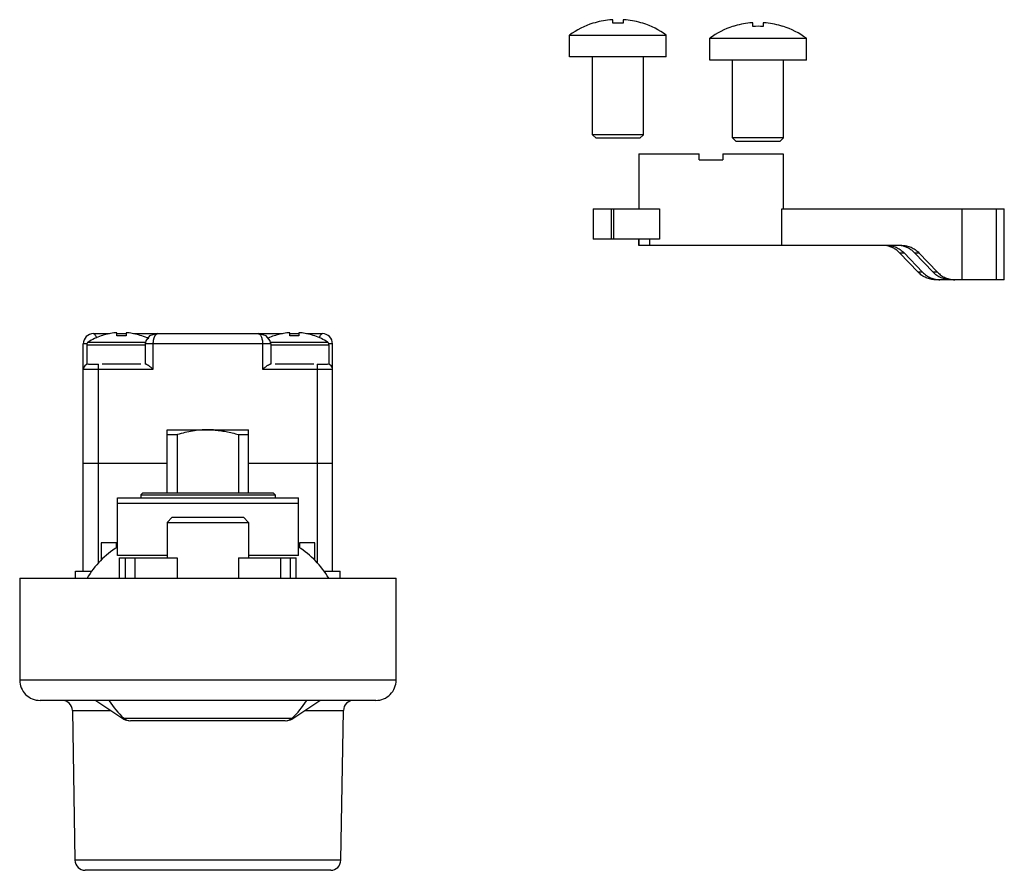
# Model space of a CAD drawing. Header units: millimetres. Extents: x 13 to 109.8, y 45.1 to 128.7.
import ezdxf

# ---------------------------------------------------------------- set-up
doc = ezdxf.new("R2010")
doc.units = ezdxf.units.MM
doc.header["$LTSCALE"] = 11.278133
doc.layers.get('0').update_dxf_attribs({"linetype": 'CONTINUOUS'})

msp = doc.modelspace()

# ---------------------------------------------------------------- linework, layer by layer
at = {"color": 7}
for p, q in [((71.291, 128.381), (71.291, 128.726)), ((72.291, 128.726), (72.291, 128.381)), ((69.341, 128.381), (69.341, 128.397)), ((74.241, 128.397), (74.241, 128.381)), ((83.114, 128.07), (83.114, 128.086)), ((85.064, 128.07), (85.064, 128.415)), ((86.064, 128.415), (86.064, 128.07)), ((88.014, 128.086), (88.014, 128.07)), ((67.041, 125.082), (67.041, 127.219)), ((67.041, 127.219), (76.541, 127.219)), ((76.541, 125.082), (76.541, 127.219)), ((80.814, 124.771), (80.814, 126.908)), ((80.814, 126.908), (90.314, 126.908)), ((90.314, 124.771), (90.314, 126.908)), ((76.541, 125.082), (67.041, 125.082)), ((69.291, 117.432), (69.291, 125.082)), ((74.291, 117.432), (74.291, 125.082)), ((90.314, 124.771), (80.814, 124.771)), ((83.064, 117.121), (83.064, 124.771)), ((88.064, 117.121), (88.064, 124.771)), ((69.641, 117.082), (69.291, 117.432)), ((74.291, 117.432), (69.291, 117.432)), ((73.941, 117.082), (74.291, 117.432)), ((88.064, 117.121), (83.064, 117.121)), ((83.414, 116.771), (83.064, 117.121)), ((87.714, 116.771), (88.064, 117.121)), ((73.941, 117.082), (69.641, 117.082)), ((87.714, 116.771), (83.414, 116.771)), ((73.841, 115.555), (73.841, 110.155)), ((73.841, 115.555), (79.791, 115.555)), ((79.791, 114.955), (79.791, 115.555)), ((82.091, 115.555), (82.091, 114.955)), ((82.091, 115.555), (88.041, 115.555)), ((88.041, 115.555), (88.041, 110.155)), ((79.791, 114.955), (82.091, 114.955)), ((69.343, 110.155), (69.343, 107.155)), ((69.343, 110.155), (75.868, 110.155)), ((71.156, 107.155), (71.156, 110.155)), ((71.382, 107.155), (71.382, 110.155)), ((75.868, 110.155), (75.868, 107.155)), ((87.911, 110.155), (109.771, 110.155)), ((87.911, 106.555), (87.911, 110.155)), ((105.639, 103.178), (105.639, 110.155)), ((108.966, 110.155), (108.966, 103.178)), ((109.771, 103.178), (109.771, 110.155)), ((75.868, 107.155), (69.343, 107.155)), ((73.841, 107.155), (73.841, 106.555)), ((73.846, 106.555), (73.846, 107.155)), ((99.685, 106.555), (73.846, 106.555)), ((74.88, 107.155), (74.88, 106.555)), ((99.482, 105.823), (99.913, 105.823)), ((101.314, 103.91), (99.482, 105.823)), ((99.913, 105.823), (101.745, 103.91)), ((100.947, 105.823), (101.379, 105.823)), ((102.78, 103.91), (100.947, 105.823)), ((101.379, 105.823), (103.211, 103.91)), ((101.745, 103.91), (101.314, 103.91)), ((103.211, 103.91), (102.78, 103.91)), ((109.771, 103.178), (103.007, 103.178)), ((103.92, 103.293), (103.92, 103.178)), ((20.24, 97.876), (21.811, 97.876)), ((22.54, 97.653), (22.54, 97.951)), ((22.54, 97.876), (23.44, 97.876)), ((23.44, 97.951), (23.44, 97.653)), ((24.16, 97.876), (38.811, 97.876)), ((39.54, 97.653), (39.54, 97.951)), ((39.54, 97.876), (40.44, 97.876)), ((40.44, 97.951), (40.44, 97.653)), ((41.188, 97.876), (42.74, 97.876)), ((19.24, 74.526), (19.24, 96.876)), ((19.283, 96.876), (19.24, 96.876)), ((19.606, 96.876), (19.24, 96.876)), ((19.59, 96.793), (19.59, 94.876)), ((19.59, 96.793), (25.318, 96.793)), ((19.726, 97.044), (25.349, 97.044)), ((20.99, 97.653), (20.99, 97.671)), ((24.99, 97.653), (24.99, 97.671)), ((25.318, 96.876), (25.318, 94.876)), ((37.661, 96.876), (25.318, 96.876)), ((26.118, 94.376), (26.118, 96.876)), ((36.861, 96.876), (36.861, 94.376)), ((37.631, 97.044), (43.254, 97.044)), ((37.661, 96.876), (37.661, 94.876)), ((37.661, 96.793), (43.39, 96.793)), ((37.99, 97.653), (37.99, 97.671)), ((41.99, 97.653), (41.99, 97.671)), ((43.74, 96.876), (43.374, 96.876)), ((43.39, 96.793), (43.39, 94.876)), ((43.74, 74.526), (43.74, 96.876)), ((19.637, 94.876), (19.59, 94.876)), ((19.74, 94.876), (20.74, 94.876)), ((20.74, 75.325), (20.74, 94.876)), ((24.89, 94.876), (21.09, 94.876)), ((25.377, 94.876), (25.318, 94.876)), ((37.661, 94.876), (37.603, 94.876)), ((41.89, 94.876), (38.09, 94.876)), ((42.24, 94.876), (42.24, 75.325)), ((42.24, 94.876), (43.24, 94.876)), ((43.39, 94.876), (43.343, 94.876)), ((19.24, 94.376), (26.118, 94.376)), ((36.861, 94.376), (43.74, 94.376)), ((27.49, 82.226), (27.49, 88.426)), ((27.49, 88.426), (35.49, 88.426)), ((32.043, 88.408), (32.037, 88.408)), ((32.043, 88.408), (32.037, 88.408)), ((35.49, 82.226), (35.49, 88.426)), ((27.49, 87.959), (28.49, 87.959)), ((28.49, 82.226), (28.49, 87.959)), ((34.49, 87.959), (34.49, 82.226)), ((34.49, 87.959), (35.49, 87.959)), ((27.49, 85.126), (19.24, 85.126)), ((43.74, 85.126), (35.49, 85.126)), ((22.59, 76.084), (22.59, 81.726)), ((22.59, 81.726), (40.39, 81.726)), ((25.09, 82.226), (24.89, 82.026)), ((24.89, 82.026), (24.89, 81.726)), ((24.89, 82.026), (38.09, 82.026)), ((25.09, 82.226), (37.89, 82.226)), ((37.89, 82.226), (38.09, 82.026)), ((38.09, 82.026), (38.09, 81.726)), ((40.39, 76.084), (40.39, 81.726)), ((22.59, 81.225), (40.39, 81.226)), ((27.99, 79.826), (27.49, 79.326)), ((27.99, 79.826), (34.989, 79.826)), ((34.99, 79.826), (35.49, 79.326)), ((27.49, 79.326), (27.49, 75.826)), ((27.49, 79.326), (35.49, 79.326)), ((35.49, 79.326), (35.49, 75.826)), ((20.99, 77.326), (20.99, 75.581)), ((22.49, 77.326), (20.99, 77.326)), ((22.49, 76.815), (22.49, 77.326)), ((40.49, 77.326), (40.49, 76.815)), ((41.99, 77.326), (40.49, 77.326)), ((41.99, 75.581), (41.99, 77.326)), ((27.49, 76.084), (22.59, 76.084)), ((22.802, 73.826), (22.802, 75.826)), ((22.802, 75.826), (28.478, 75.826)), ((23.36, 75.826), (23.36, 73.826)), ((24.351, 73.826), (24.351, 75.826)), ((28.478, 75.826), (28.478, 73.826)), ((34.502, 75.826), (34.502, 73.826)), ((34.502, 75.826), (40.177, 75.826)), ((40.39, 76.084), (35.49, 76.084)), ((38.629, 75.826), (38.629, 73.826)), ((39.619, 73.826), (39.619, 75.826)), ((40.177, 73.826), (40.177, 75.826)), ((18.49, 73.826), (18.49, 74.526)), ((18.49, 74.526), (20.092, 74.526)), ((42.887, 74.526), (44.49, 74.526)), ((44.49, 73.826), (44.49, 74.526)), ((12.99, 73.826), (12.99, 63.826)), ((12.99, 73.826), (49.99, 73.826)), ((49.99, 63.826), (49.99, 73.826)), ((49.99, 63.826), (12.99, 63.826)), ((47.99, 61.826), (14.99, 61.826)), ((20.49, 61.826), (23.238, 59.993)), ((39.742, 59.993), (42.49, 61.826)), ((18.165, 60.843), (18.423, 46.108)), ((18.165, 60.843), (21.964, 60.843)), ((23.09, 60.092), (39.89, 60.092)), ((41.016, 60.843), (44.814, 60.843)), ((44.557, 46.108), (44.814, 60.843)), ((39.089, 59.826), (23.891, 59.826)), ((44.557, 46.108), (18.423, 46.108)), ((43.557, 45.126), (19.422, 45.126))]:
    msp.add_line(p, q, dxfattribs=at)
for points in [[(26.551, 97.876), (25.765, 97.661), (25.374, 97.187), (25.318, 96.876)], [(37.661, 96.876), (37.605, 97.185), (37.215, 97.661), (36.429, 97.876)]]:
    msp.add_lwpolyline(points, dxfattribs=at)
for centre, radius, start, end in [((71.791, 120.782), 7.984, 95.75045, 107.86949), ((71.791, 120.782), 7.984, 72.13051, 84.24955), ((71.791, 120.782), 8, 107.83338, 126.42357), ((71.791, 120.782), 7.616, 86.23556, 93.76444), ((71.791, 120.782), 8, 53.57643, 72.16662), ((85.564, 120.471), 8, 107.83338, 126.42357), ((85.564, 120.471), 7.984, 95.75045, 107.86949), ((85.564, 120.471), 7.616, 86.23556, 93.76444), ((85.564, 120.471), 7.984, 72.13051, 84.24955), ((85.564, 120.471), 8, 53.57643, 72.16662), ((97.788, 104.254), 2.302, 79.4364, 89.98424), ((99.254, 104.254), 2.302, 79.4364, 89.98424), ((20.24, 96.876), 1, 90.00182, 179.99998), ((22.99, 92.046), 5.953, 97.23773, 109.63118), ((22.99, 92.046), 5.953, 70.36882, 82.76227), ((39.99, 92.046), 5.953, 97.23773, 109.63118), ((39.99, 92.046), 5.953, 70.36882, 82.76227), ((42.74, 96.876), 1, 0.00002, 89.99924), ((19.89, 96.793), 0.3, 123.14346, 180), ((22.99, 92.046), 5.97, 109.57305, 123.14346), ((22.99, 92.046), 5.625, 85.41145, 94.58855), ((22.99, 92.046), 5.97, 63.16738, 70.42695), ((39.99, 92.046), 5.97, 109.57305, 115.54695), ((39.99, 92.046), 5.625, 85.41145, 94.58855), ((39.99, 92.046), 5.97, 56.85654, 70.42695), ((43.09, 96.793), 0.3, 0, 56.85654), ((19.74, 94.376), 0.5, 90, 180), ((43.24, 94.376), 0.5, 0, 90), ((31.488, 79.748), 8.677, 86.3737, 89.98943), ((27.28, 69.326), 8.9, 121.803, 149.43636), ((35.699, 69.326), 8.9, 30.56364, 58.197), ((14.99, 63.826), 2, 180, 270.0021), ((47.99, 63.826), 2, 269.9979, 360), ((17.165, 60.826), 1, 1, 90), ((28.99, 66.326), 8.5, 212.23988, 227.16657), ((33.99, 66.326), 8.5, 312.83342, 327.76512), ((45.814, 60.826), 1, 90, 179), ((23.891, 60.826), 1, 227.16657, 269.99999), ((39.089, 60.826), 1, 269.99999, 312.83342), ((23.792, 60.826), 1, 236.30993, 269.99999), ((39.187, 60.826), 1, 269.99999, 303.69006), ((19.422, 46.126), 1, 181, 270), ((43.557, 46.126), 1, 270, 359)]:
    msp.add_arc(centre, radius, start, end, dxfattribs=at)
for points, knots in [([(71.291, 128.726), (71.291, 128.727), (71.29, 128.729), (71.288, 128.73), (71.284, 128.732), (71.278, 128.734), (71.268, 128.735), (71.255, 128.737), (71.24, 128.738), (71.223, 128.738), (71.195, 128.739), (71.156, 128.738), (71.105, 128.735), (71.049, 128.731), (71.011, 128.728), (70.991, 128.726)], [0, 0, 0, 0, 0.010385, 0.01766, 0.026825, 0.051387, 0.084554, 0.126283, 0.176311, 0.234209, 0.29948, 0.449596, 0.620901, 0.806794, 1, 1, 1, 1]), ([(72.591, 128.726), (72.572, 128.728), (72.534, 128.731), (72.478, 128.735), (72.427, 128.738), (72.388, 128.739), (72.36, 128.738), (72.343, 128.738), (72.328, 128.737), (72.315, 128.735), (72.305, 128.734), (72.299, 128.732), (72.295, 128.73), (72.293, 128.729), (72.291, 128.727), (72.291, 128.726)], [0, 0, 0, 0, 0.193211, 0.379111, 0.550416, 0.700532, 0.765801, 0.823698, 0.873723, 0.91545, 0.948616, 0.973176, 0.982341, 0.989616, 1, 1, 1, 1]), ([(85.064, 128.415), (85.064, 128.416), (85.063, 128.418), (85.06, 128.419), (85.057, 128.421), (85.05, 128.423), (85.04, 128.424), (85.028, 128.426), (85.012, 128.427), (84.995, 128.427), (84.967, 128.428), (84.928, 128.427), (84.877, 128.424), (84.821, 128.42), (84.783, 128.417), (84.764, 128.415)], [0, 0, 0, 0, 0.010385, 0.01766, 0.026825, 0.051387, 0.084554, 0.126283, 0.176311, 0.234209, 0.29948, 0.449596, 0.620901, 0.806794, 1, 1, 1, 1]), ([(86.364, 128.415), (86.344, 128.417), (86.306, 128.42), (86.251, 128.424), (86.199, 128.427), (86.16, 128.428), (86.133, 128.427), (86.115, 128.427), (86.1, 128.426), (86.087, 128.424), (86.077, 128.423), (86.071, 128.421), (86.067, 128.419), (86.065, 128.418), (86.064, 128.416), (86.064, 128.415)], [0, 0, 0, 0, 0.193211, 0.379111, 0.550416, 0.700532, 0.765801, 0.823698, 0.873723, 0.91545, 0.948616, 0.973176, 0.982341, 0.989616, 1, 1, 1, 1]), ([(99.482, 105.823), (99.396, 105.912), (99.212, 106.078), (98.902, 106.28), (98.566, 106.43), (98.329, 106.494), (98.21, 106.516)], [0, 0, 0, 0, 0.252089, 0.502695, 0.751821, 1, 1, 1, 1]), ([(98.22, 106.555), (98.376, 106.555), (98.691, 106.523), (99.143, 106.379), (99.56, 106.146), (99.803, 105.938), (99.913, 105.823)], [0, 0, 0, 0, 0.248115, 0.497062, 0.747539, 1, 1, 1, 1]), ([(100.947, 105.823), (100.862, 105.912), (100.678, 106.078), (100.368, 106.28), (100.032, 106.43), (99.795, 106.494), (99.676, 106.516)], [0, 0, 0, 0, 0.252089, 0.502695, 0.751821, 1, 1, 1, 1]), ([(99.685, 106.555), (99.842, 106.555), (100.156, 106.523), (100.609, 106.379), (101.026, 106.146), (101.268, 105.938), (101.379, 105.823)], [0, 0, 0, 0, 0.248115, 0.497062, 0.747539, 1, 1, 1, 1]), ([(103.007, 103.178), (102.851, 103.178), (102.536, 103.21), (102.084, 103.354), (101.667, 103.587), (101.424, 103.795), (101.314, 103.91)], [0, 0, 0, 0, 0.248115, 0.497062, 0.747539, 1, 1, 1, 1]), ([(101.745, 103.91), (101.855, 103.795), (102.098, 103.587), (102.515, 103.354), (102.967, 103.21), (103.282, 103.178), (103.438, 103.178)], [0, 0, 0, 0, 0.252461, 0.502938, 0.751885, 1, 1, 1, 1]), ([(104.473, 103.178), (104.316, 103.178), (104.002, 103.21), (103.549, 103.354), (103.133, 103.587), (102.89, 103.795), (102.78, 103.91)], [0, 0, 0, 0, 0.248115, 0.497062, 0.747539, 1, 1, 1, 1]), ([(103.211, 103.91), (103.321, 103.795), (103.564, 103.587), (103.981, 103.354), (104.433, 103.21), (104.748, 103.178), (104.904, 103.178)], [0, 0, 0, 0, 0.252461, 0.502938, 0.751885, 1, 1, 1, 1]), ([(20.24, 97.876), (20.265, 97.876), (20.307, 97.854), (20.353, 97.811), (20.408, 97.739), (20.47, 97.615), (20.506, 97.503), (20.522, 97.44)], [0, 0, 0, 0, 0.142761, 0.238797, 0.353498, 0.640385, 1, 1, 1, 1]), ([(22.54, 97.951), (22.54, 97.952), (22.538, 97.955), (22.533, 97.958), (22.526, 97.961), (22.516, 97.963), (22.504, 97.965), (22.488, 97.966), (22.471, 97.967), (22.426, 97.967), (22.348, 97.963), (22.278, 97.956), (22.24, 97.951)], [0, 0, 0, 0, 0.012492, 0.029919, 0.054911, 0.088186, 0.129842, 0.179693, 0.237354, 0.302352, 0.622455, 1, 1, 1, 1]), ([(23.74, 97.951), (23.702, 97.956), (23.646, 97.962), (23.575, 97.966), (23.536, 97.967), (23.508, 97.967), (23.491, 97.966), (23.476, 97.965), (23.463, 97.963), (23.453, 97.961), (23.446, 97.958), (23.441, 97.955), (23.44, 97.952), (23.44, 97.951)], [0, 0, 0, 0, 0.37754, 0.54815, 0.697661, 0.762647, 0.820316, 0.87016, 0.911808, 0.945096, 0.970081, 0.987511, 1, 1, 1, 1]), ([(26.118, 96.876), (26.118, 96.943), (26.124, 97.044), (26.138, 97.176), (26.153, 97.271), (26.175, 97.361), (26.199, 97.445), (26.226, 97.523), (26.264, 97.615), (26.317, 97.712), (26.389, 97.802), (26.467, 97.861), (26.525, 97.876), (26.552, 97.876)], [0, 0, 0, 0, 0.174785, 0.259978, 0.34255, 0.421915, 0.497441, 0.568564, 0.635029, 0.753108, 0.851285, 0.931509, 1, 1, 1, 1]), ([(36.428, 97.876), (36.454, 97.876), (36.513, 97.861), (36.59, 97.802), (36.663, 97.712), (36.728, 97.59), (36.784, 97.441), (36.83, 97.268), (36.853, 97.076), (36.861, 96.943), (36.861, 96.876)], [0, 0, 0, 0, 0.068617, 0.148921, 0.247165, 0.365081, 0.502677, 0.657482, 0.825201, 1, 1, 1, 1]), ([(39.54, 97.951), (39.54, 97.952), (39.538, 97.955), (39.533, 97.958), (39.526, 97.961), (39.516, 97.963), (39.504, 97.965), (39.488, 97.966), (39.471, 97.967), (39.426, 97.967), (39.348, 97.963), (39.278, 97.956), (39.24, 97.951)], [0, 0, 0, 0, 0.012492, 0.029919, 0.054911, 0.088186, 0.129842, 0.179693, 0.237354, 0.302352, 0.622455, 1, 1, 1, 1]), ([(40.74, 97.951), (40.702, 97.956), (40.646, 97.962), (40.575, 97.966), (40.536, 97.967), (40.508, 97.967), (40.491, 97.966), (40.476, 97.965), (40.463, 97.963), (40.453, 97.961), (40.446, 97.958), (40.441, 97.955), (40.44, 97.952), (40.44, 97.951)], [0, 0, 0, 0, 0.37754, 0.54815, 0.697661, 0.762647, 0.820316, 0.87016, 0.911808, 0.945096, 0.970081, 0.987511, 1, 1, 1, 1]), ([(42.467, 97.478), (42.484, 97.536), (42.519, 97.638), (42.579, 97.751), (42.632, 97.817), (42.676, 97.857), (42.715, 97.876), (42.74, 97.876)], [0, 0, 0, 0, 0.357997, 0.6435, 0.758127, 0.854626, 1, 1, 1, 1]), ([(26.118, 94.376), (26.047, 94.431), (25.942, 94.515), (25.803, 94.622), (25.703, 94.697), (25.608, 94.764), (25.521, 94.82), (25.454, 94.855), (25.407, 94.872), (25.386, 94.876), (25.377, 94.876)], [0, 0, 0, 0, 0.300584, 0.446407, 0.586134, 0.716583, 0.83316, 0.929622, 0.968345, 1, 1, 1, 1]), ([(36.861, 94.376), (36.932, 94.431), (37.037, 94.515), (37.176, 94.622), (37.277, 94.697), (37.371, 94.764), (37.458, 94.82), (37.525, 94.855), (37.572, 94.872), (37.593, 94.876), (37.603, 94.876)], [0, 0, 0, 0, 0.300593, 0.44642, 0.586156, 0.716611, 0.833198, 0.929671, 0.968369, 1, 1, 1, 1]), ([(31.49, 88.426), (31.236, 88.426), (30.728, 88.403), (29.973, 88.305), (29.226, 88.155), (28.734, 88.028), (28.49, 87.959)], [0, 0, 0, 0, 0.249977, 0.499968, 0.749977, 1, 1, 1, 1]), ([(32.043, 88.408), (32.25, 88.395), (32.664, 88.353), (33.279, 88.253), (33.888, 88.12), (34.29, 88.015), (34.49, 87.959)], [0, 0, 0, 0, 0.249988, 0.499984, 0.749989, 1, 1, 1, 1])]:
    msp.add_open_spline(points, degree=3, knots=knots, dxfattribs=at)

doc.saveas('drawing.dxf')
